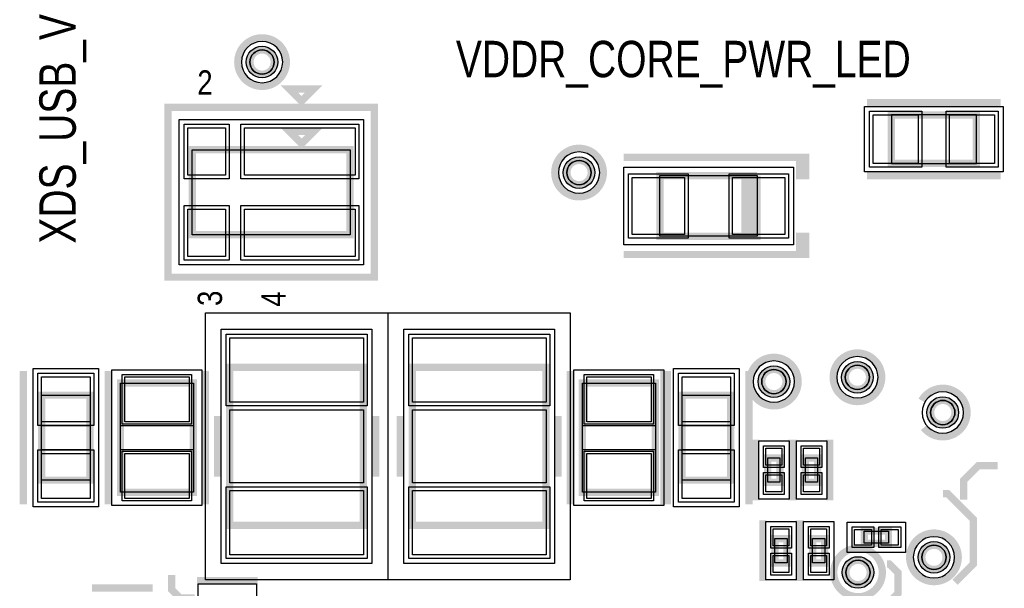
# Model space of a CAD drawing. Extents: x -10 to 137, y -26 to 192.
# Tile 26 of 78: x 22 to 43, y 60 to 72. Entities that reach past the tile are written whole.
import ezdxf

# ---------------------------------------------------------------- set-up
doc = ezdxf.new("R2010")
doc.units = 0
for name, color, linetype in [('BG_SILKSCREEN_TOP', 7, 'CONTINUOUS'), ('PG_ASSEMBLY_TOP', 120, 'CONTINUOUS'), ('PG_DFA_BOUND_TOP', 95, 'CONTINUOUS'), ('PG_PLACE_BOUND_TOP', 23, 'CONTINUOUS'), ('PG_SILKSCREEN_TOP', 7, 'CONTINUOUS'), ('PIN_PASTEMASK_TOP', 212, 'CONTINUOUS'), ('PIN_SOLDERMASK_TOP', 110, 'CONTINUOUS'), ('PIN_TOP', 140, 'CONTINUOUS'), ('VKO_TOP', 243, 'CONTINUOUS')]:
    doc.layers.add(name, color=color, linetype=linetype)

msp = doc.modelspace()

# ---------------------------------------------------------------- linework, layer by layer
at = {"layer": 'PG_ASSEMBLY_TOP', "const_width": 0.1524}
for points in [[(27.441492, 71.056114, 1), (26.933492, 71.056114, 1), (27.441492, 71.056114)], [(34.070892, 68.744714, 1), (33.562892, 68.744714, 1), (34.070892, 68.744714)], [(38.145212, 64.372109, 1), (37.637212, 64.372109, 1), (38.145212, 64.372109)], [(39.892478, 64.462152, 1), (39.384478, 64.462152, 1), (39.892478, 64.462152)], [(41.67759, 63.724536, 1), (41.16959, 63.724536, 1), (41.67759, 63.724536)], [(41.493186, 60.695332, 1), (40.985186, 60.695332, 1), (41.493186, 60.695332)], [(39.905686, 60.378848, 1), (39.397686, 60.378848, 1), (39.905686, 60.378848)]]:
    msp.add_lwpolyline(points, format="xyb", dxfattribs=at)
for points in [[(42.126002, 69.9516), (40.348002, 69.9516), (40.348002, 68.9356), (42.126002, 68.9356), (42.126002, 69.9516)], [(28.013406, 69.350382), (28.267406, 69.604382), (27.759406, 69.604382), (28.013406, 69.350382)], [(25.727406, 69.223382), (25.727406, 67.445382), (29.029406, 67.445382), (29.029406, 69.223382), (25.727406, 69.223382)], [(37.5412, 68.6816), (35.5092, 68.6816), (35.5092, 67.4116), (37.4142, 67.4116)], [(37.4142, 67.4116), (37.2872, 67.4116), (37.2872, 68.6816), (37.4142, 68.6816), (37.4142, 67.4116), (37.5412, 67.4116), (37.5412, 68.6816)], [(29.306774, 61.3664), (29.306774, 64.6684), (26.512774, 64.6684), (26.512774, 61.3664), (29.306774, 61.3664)], [(33.126172, 61.3664), (33.126172, 64.6684), (30.332172, 64.6684), (30.332172, 61.3664), (33.126172, 61.3664)], [(24.226774, 64.341756), (24.226774, 62.055756), (25.750774, 62.055756), (25.750774, 64.341756), (24.226774, 64.341756)], [(33.888172, 64.341756), (33.888172, 62.055756), (35.412172, 62.055756), (35.412172, 64.341756), (33.888172, 64.341756)], [(22.575774, 64.087756), (22.575774, 62.309756), (23.591774, 62.309756), (23.591774, 64.087756), (22.575774, 64.087756)], [(35.970972, 64.087756), (35.970972, 62.309756), (36.986972, 62.309756), (36.986972, 64.087756), (35.970972, 64.087756)], [(37.764212, 62.774322), (37.764212, 62.266322), (38.018212, 62.266322), (38.018212, 62.774322), (37.764212, 62.774322)], [(38.551612, 62.774322), (38.551612, 62.266322), (38.805612, 62.266322), (38.805612, 62.774322), (38.551612, 62.774322)], [(37.914072, 61.087254), (37.914072, 60.579254), (38.168072, 60.579254), (38.168072, 61.087254), (37.914072, 61.087254)], [(38.701472, 61.087254), (38.701472, 60.579254), (38.955472, 60.579254), (38.955472, 61.087254), (38.701472, 61.087254)], [(39.780464, 60.988194), (40.288464, 60.988194), (40.288464, 61.242194), (39.780464, 61.242194), (39.780464, 60.988194)]]:
    msp.add_lwpolyline(points, dxfattribs=at)
at = {"layer": 'PG_DFA_BOUND_TOP'}
for points in [[(27.619292, 71.056114, 1), (26.755692, 71.056114, 1)], [(34.248692, 68.744714, 1), (33.385092, 68.744714, 1)], [(40.070278, 64.462152, 1), (39.206678, 64.462152, 1)], [(38.323012, 64.372109, 1), (37.459412, 64.372109, 1)], [(41.85539, 63.724536, 1), (40.99179, 63.724536, 1)], [(41.670986, 60.695332, 1), (40.807386, 60.695332, 1)]]:
    msp.add_lwpolyline(points, format="xyb", close=True, dxfattribs=at)
for points in [[(42.6847, 70.1294), (42.6847, 68.7578), (39.789303, 68.7578), (39.789303, 70.1294)], [(25.456896, 66.811398), (25.456896, 69.857366), (29.311854, 69.857366), (29.311854, 66.811398)], [(38.299136, 68.8594), (38.299136, 67.2338), (34.751264, 67.2338), (34.751264, 68.8594)], [(26.334974, 60.566554), (26.334974, 65.468246), (29.484574, 65.468246), (29.484574, 60.566554)], [(30.154372, 60.566554), (30.154372, 65.468246), (33.303972, 65.468246), (33.303972, 60.566554)], [(22.397974, 61.750956), (22.397974, 64.646556), (23.769574, 64.646556), (23.769574, 61.750956)], [(24.048974, 61.776356), (24.048974, 64.621156), (25.928574, 64.621156), (25.928574, 61.776356)], [(33.710372, 61.776356), (33.710372, 64.621156), (35.589972, 64.621156), (35.589972, 61.776356)], [(35.793172, 61.750956), (35.793172, 64.646556), (37.164772, 64.646556), (37.164772, 61.750956)], [(37.573712, 61.910214), (37.573712, 63.13043), (38.208712, 63.13043), (38.208712, 61.910214)], [(38.361112, 61.910214), (38.361112, 63.13043), (38.996112, 63.13043), (38.996112, 61.910214)], [(37.723572, 60.223146), (37.723572, 61.443362), (38.358572, 61.443362), (38.358572, 60.223146)], [(38.510972, 60.223146), (38.510972, 61.443362), (39.145972, 61.443362), (39.145972, 60.223146)], [(39.424356, 60.797694), (39.424356, 61.432694), (40.644572, 61.432694), (40.644572, 60.797694)], [(25.849326, 60.141866), (27.069542, 60.141866), (27.069542, 59.506866), (25.849326, 59.506866)]]:
    msp.add_lwpolyline(points, close=True, dxfattribs=at)
at = {"layer": 'PG_PLACE_BOUND_TOP'}
for points in [[(27.441492, 71.056114, 1), (26.933492, 71.056114, 1)], [(34.070892, 68.744714, 1), (33.562892, 68.744714, 1)], [(39.892478, 64.462152, 1), (39.384478, 64.462152, 1)], [(38.145212, 64.372109, 1), (37.637212, 64.372109, 1)], [(41.67759, 63.724536, 1), (41.16959, 63.724536, 1)], [(41.493186, 60.695332, 1), (40.985186, 60.695332, 1)], [(39.905686, 60.378848, 1), (39.397686, 60.378848, 1)]]:
    msp.add_lwpolyline(points, format="xyb", close=True, dxfattribs=at)
for points in [[(42.126002, 69.9516), (40.348002, 69.9516), (40.348002, 68.9356), (42.126002, 68.9356)], [(25.727406, 67.445382), (25.727406, 69.223382), (29.029406, 69.223382), (29.029406, 67.445382)], [(37.5412, 68.6816), (37.5412, 67.4116), (35.5092, 67.4116), (35.5092, 68.6816)], [(26.004774, 60.2234), (26.004774, 65.8114), (29.814774, 65.8114), (29.814774, 60.2234)], [(29.824172, 60.2234), (29.824172, 65.8114), (33.634172, 65.8114), (33.634172, 60.2234)], [(24.226774, 62.055756), (24.226774, 64.341756), (25.750774, 64.341756), (25.750774, 62.055756)], [(33.888172, 62.055756), (33.888172, 64.341756), (35.412172, 64.341756), (35.412172, 62.055756)], [(22.575774, 62.309756), (22.575774, 64.087756), (23.591774, 64.087756), (23.591774, 62.309756)], [(35.970972, 62.309756), (35.970972, 64.087756), (36.986972, 64.087756), (36.986972, 62.309756)], [(37.764212, 62.266322), (37.764212, 62.774322), (38.018212, 62.774322), (38.018212, 62.266322)], [(38.551612, 62.266322), (38.551612, 62.774322), (38.805612, 62.774322), (38.805612, 62.266322)], [(39.780464, 60.988194), (39.780464, 61.242194), (40.288464, 61.242194), (40.288464, 60.988194)], [(37.914072, 60.579254), (37.914072, 61.087254), (38.168072, 61.087254), (38.168072, 60.579254)], [(38.701472, 60.579254), (38.701472, 61.087254), (38.955472, 61.087254), (38.955472, 60.579254)]]:
    msp.add_lwpolyline(points, close=True, dxfattribs=at)
at = {"layer": 'PG_SILKSCREEN_TOP', "const_width": 0.1524}
for points in [[(27.695492, 71.056114, 1), (26.679492, 71.056114, 1), (27.695492, 71.056114)], [(34.324892, 68.744714, 1), (33.308892, 68.744714, 1), (34.324892, 68.744714)], [(38.399212, 64.372109, 1), (37.383212, 64.372109, 1), (38.399212, 64.372109)], [(40.146478, 64.462152, 1), (39.130478, 64.462152, 1), (40.146478, 64.462152)], [(41.93159, 63.724536, 0.76977), (40.982097, 63.975828)], [(41.026387, 63.407844, 0.709577), (41.93159, 63.724536)], [(41.747186, 60.695332, 1), (40.731186, 60.695332, 1), (41.747186, 60.695332)], [(40.159686, 60.378848, 1), (39.143686, 60.378848, 1), (40.159686, 60.378848)]]:
    msp.add_lwpolyline(points, format="xyb", dxfattribs=at)
for points in [[(28.013406, 70.239382), (28.267406, 70.493382), (27.759406, 70.493382), (28.013406, 70.239382)], [(42.634002, 70.2056), (39.840002, 70.2056)], [(29.537406, 70.112382), (25.219406, 70.112382), (25.219406, 66.556382), (29.537406, 66.556382), (29.537406, 70.112382)], [(38.5572, 68.6816), (38.5572, 69.0626), (38.4302, 69.0626), (38.4302, 68.6816), (38.5572, 68.6816), (38.5572, 69.0626), (34.7472, 69.0626)], [(42.634002, 68.6816), (39.840002, 68.6816)], [(38.5572, 67.4116), (38.5572, 67.0306), (38.4302, 67.0306), (38.4302, 67.4116), (38.5572, 67.4116), (38.5572, 67.0306), (34.7472, 67.0306)], [(22.194774, 64.595756), (22.194774, 61.801756)], [(23.972774, 64.595756), (23.972774, 61.801756)], [(23.972774, 64.595756), (23.972774, 61.801756)], [(26.004774, 64.595756), (26.004774, 61.801756)], [(33.634172, 64.595756), (33.634172, 61.801756)], [(35.589972, 64.595756), (35.589972, 61.801756)], [(35.666172, 64.595756), (35.666172, 61.801756)], [(37.367972, 64.595756), (37.367972, 61.801756)], [(26.258774, 62.3824), (26.258774, 63.6524)], [(29.560774, 62.3824), (29.560774, 63.6524)], [(30.078172, 62.3824), (30.078172, 63.6524)], [(33.380172, 62.3824), (33.380172, 63.6524)], [(37.510212, 63.155322), (37.510212, 61.885322)], [(38.272212, 63.155322), (38.272212, 61.885322)], [(38.297612, 63.155322), (38.297612, 61.885322)], [(39.059612, 63.155322), (39.059612, 61.885322)], [(41.8592, 61.8998), (41.8592, 62.3062), (42.164, 62.611), (42.5704, 62.611)], [(41.4274, 62.0268), (41.529, 62.0268), (42.0624, 61.4934), (42.0624, 60.5536), (41.6814, 60.1726)], [(37.660072, 61.468254), (37.660072, 60.198254)], [(38.422072, 61.468254), (38.422072, 60.198254)], [(38.447472, 61.468254), (38.447472, 60.198254)], [(40.259, 60.5536), (40.3098, 60.5536), (40.4876, 60.3758), (40.4876, 59.944), (39.841932, 59.298332), (39.841932, 58.694574)], [(25.781, 59.8424), (25.4762, 59.8424), (25.2984, 60.0202), (25.2984, 60.325)], [(23.628096, 60.054744), (24.898096, 60.054744)], [(25.824434, 60.205366), (27.094434, 60.205366)]]:
    msp.add_lwpolyline(points, dxfattribs=at)
at = {"layer": 'PIN_PASTEMASK_TOP'}
for points in [[(40.906903, 69.9516), (40.906903, 68.9356), (39.967103, 68.9356), (39.967103, 69.9516)], [(42.5069, 69.9516), (42.5069, 68.9356), (41.5671, 68.9356), (41.5671, 69.9516)], [(25.634696, 69.679566), (26.422096, 69.679566), (26.422096, 68.688966), (25.634696, 68.688966)], [(26.822654, 69.679566), (29.134054, 69.679566), (29.134054, 68.688966), (26.822654, 68.688966)], [(34.929064, 68.6435), (36.021264, 68.6435), (36.021264, 67.4497), (34.929064, 67.4497)], [(37.029136, 68.6435), (38.121336, 68.6435), (38.121336, 67.4497), (37.029136, 67.4497)], [(25.634696, 67.979798), (26.422096, 67.979798), (26.422096, 66.989198), (25.634696, 66.989198)], [(26.822654, 67.979798), (29.134054, 67.979798), (29.134054, 66.989198), (26.822654, 66.989198)], [(29.306774, 63.944246), (26.512774, 63.944246), (26.512774, 65.290446), (29.306774, 65.290446)], [(33.126172, 63.944246), (30.332172, 63.944246), (30.332172, 65.290446), (33.126172, 65.290446)], [(22.575774, 64.468756), (23.591774, 64.468756), (23.591774, 63.528956), (22.575774, 63.528956)], [(24.315674, 64.468756), (25.661874, 64.468756), (25.661874, 63.528956), (24.315674, 63.528956)], [(33.977072, 64.468756), (35.323272, 64.468756), (35.323272, 63.528956), (33.977072, 63.528956)], [(35.970972, 64.468756), (36.986972, 64.468756), (36.986972, 63.528956), (35.970972, 63.528956)], [(22.575774, 62.868556), (23.591774, 62.868556), (23.591774, 61.928756), (22.575774, 61.928756)], [(24.315674, 62.868556), (25.661874, 62.868556), (25.661874, 61.928756), (24.315674, 61.928756)], [(33.977072, 62.868556), (35.323272, 62.868556), (35.323272, 61.928756), (33.977072, 61.928756)], [(35.970972, 62.868556), (36.986972, 62.868556), (36.986972, 61.928756), (35.970972, 61.928756)], [(37.726112, 62.97803), (38.056312, 62.97803), (38.056312, 62.62243), (37.726112, 62.62243)], [(38.513512, 62.97803), (38.843712, 62.97803), (38.843712, 62.62243), (38.513512, 62.62243)], [(37.726112, 62.418214), (38.056312, 62.418214), (38.056312, 62.062614), (37.726112, 62.062614)], [(38.513512, 62.418214), (38.843712, 62.418214), (38.843712, 62.062614), (38.513512, 62.062614)], [(29.306774, 60.744354), (26.512774, 60.744354), (26.512774, 62.090554), (29.306774, 62.090554)], [(33.126172, 60.744354), (30.332172, 60.744354), (30.332172, 62.090554), (33.126172, 62.090554)], [(37.875972, 61.290962), (38.206172, 61.290962), (38.206172, 60.935362), (37.875972, 60.935362)], [(38.663372, 61.290962), (38.993572, 61.290962), (38.993572, 60.935362), (38.663372, 60.935362)], [(39.576756, 60.950094), (39.576756, 61.280294), (39.932356, 61.280294), (39.932356, 60.950094)], [(40.136572, 60.950094), (40.136572, 61.280294), (40.492172, 61.280294), (40.492172, 60.950094)], [(37.875972, 60.731146), (38.206172, 60.731146), (38.206172, 60.375546), (37.875972, 60.375546)], [(38.663372, 60.731146), (38.993572, 60.731146), (38.993572, 60.375546), (38.663372, 60.375546)]]:
    msp.add_lwpolyline(points, close=True, dxfattribs=at)
at = {"layer": 'PIN_SOLDERMASK_TOP'}
for points in [[(40.983103, 70.0278), (40.983103, 68.8594), (39.890903, 68.8594), (39.890903, 70.0278)], [(42.5831, 70.0278), (42.5831, 68.8594), (41.4909, 68.8594), (41.4909, 70.0278)], [(25.558496, 69.755766), (26.498296, 69.755766), (26.498296, 68.612766), (25.558496, 68.612766)], [(26.746454, 69.755766), (29.210254, 69.755766), (29.210254, 68.612766), (26.746454, 68.612766)], [(34.852864, 68.7197), (36.097464, 68.7197), (36.097464, 67.3735), (34.852864, 67.3735)], [(36.952936, 68.7197), (38.197536, 68.7197), (38.197536, 67.3735), (36.952936, 67.3735)], [(25.558496, 68.055998), (26.498296, 68.055998), (26.498296, 66.912998), (25.558496, 66.912998)], [(26.746454, 68.055998), (29.210254, 68.055998), (29.210254, 66.912998), (26.746454, 66.912998)], [(29.382974, 63.868046), (26.436574, 63.868046), (26.436574, 65.366646), (29.382974, 65.366646)], [(33.202372, 63.868046), (30.255972, 63.868046), (30.255972, 65.366646), (33.202372, 65.366646)], [(22.499574, 64.544956), (23.667974, 64.544956), (23.667974, 63.452756), (22.499574, 63.452756)], [(24.264874, 64.519556), (25.712674, 64.519556), (25.712674, 63.478156), (24.264874, 63.478156)], [(33.926272, 64.519556), (35.374072, 64.519556), (35.374072, 63.478156), (33.926272, 63.478156)], [(35.894772, 64.544956), (37.063172, 64.544956), (37.063172, 63.452756), (35.894772, 63.452756)], [(37.675312, 63.02883), (38.107112, 63.02883), (38.107112, 62.57163), (37.675312, 62.57163)], [(38.462712, 63.02883), (38.894512, 63.02883), (38.894512, 62.57163), (38.462712, 62.57163)], [(22.499574, 62.944756), (23.667974, 62.944756), (23.667974, 61.852556), (22.499574, 61.852556)], [(24.264874, 62.919356), (25.712674, 62.919356), (25.712674, 61.877956), (24.264874, 61.877956)], [(33.926272, 62.919356), (35.374072, 62.919356), (35.374072, 61.877956), (33.926272, 61.877956)], [(35.894772, 62.944756), (37.063172, 62.944756), (37.063172, 61.852556), (35.894772, 61.852556)], [(37.675312, 62.469014), (38.107112, 62.469014), (38.107112, 62.011814), (37.675312, 62.011814)], [(38.462712, 62.469014), (38.894512, 62.469014), (38.894512, 62.011814), (38.462712, 62.011814)], [(29.382974, 60.668154), (26.436574, 60.668154), (26.436574, 62.166754), (29.382974, 62.166754)], [(33.202372, 60.668154), (30.255972, 60.668154), (30.255972, 62.166754), (33.202372, 62.166754)], [(37.825172, 61.341762), (38.256972, 61.341762), (38.256972, 60.884562), (37.825172, 60.884562)], [(38.612572, 61.341762), (39.044372, 61.341762), (39.044372, 60.884562), (38.612572, 60.884562)], [(39.525956, 60.899294), (39.525956, 61.331094), (39.983156, 61.331094), (39.983156, 60.899294)], [(40.085772, 60.899294), (40.085772, 61.331094), (40.542972, 61.331094), (40.542972, 60.899294)], [(37.825172, 60.781946), (38.256972, 60.781946), (38.256972, 60.324746), (37.825172, 60.324746)], [(38.612572, 60.781946), (39.044372, 60.781946), (39.044372, 60.324746), (38.612572, 60.324746)]]:
    msp.add_lwpolyline(points, close=True, dxfattribs=at)
for centre in [(27.187492, 71.056114), (33.816892, 68.744714), (37.891212, 64.372109), (39.638478, 64.462152), (41.42359, 63.724536), (41.239186, 60.695332), (39.651686, 60.378848)]:
    msp.add_circle(centre, 0.3302, dxfattribs=at)
at = {"layer": 'PIN_TOP'}
for points in [[(40.906903, 69.9516), (40.906903, 68.9356), (39.967103, 68.9356), (39.967103, 69.9516)], [(42.5069, 69.9516), (42.5069, 68.9356), (41.5671, 68.9356), (41.5671, 69.9516)], [(25.634696, 69.679566), (26.422096, 69.679566), (26.422096, 68.688966), (25.634696, 68.688966)], [(26.822654, 69.679566), (29.134054, 69.679566), (29.134054, 68.688966), (26.822654, 68.688966)], [(34.929064, 68.6435), (36.021264, 68.6435), (36.021264, 67.4497), (34.929064, 67.4497)], [(37.029136, 68.6435), (38.121336, 68.6435), (38.121336, 67.4497), (37.029136, 67.4497)], [(25.634696, 67.979798), (26.422096, 67.979798), (26.422096, 66.989198), (25.634696, 66.989198)], [(26.822654, 67.979798), (29.134054, 67.979798), (29.134054, 66.989198), (26.822654, 66.989198)], [(29.306774, 63.944246), (26.512774, 63.944246), (26.512774, 65.290446), (29.306774, 65.290446)], [(33.126172, 63.944246), (30.332172, 63.944246), (30.332172, 65.290446), (33.126172, 65.290446)], [(22.575774, 64.468756), (23.591774, 64.468756), (23.591774, 63.528956), (22.575774, 63.528956)], [(24.315674, 64.468756), (25.661874, 64.468756), (25.661874, 63.528956), (24.315674, 63.528956)], [(33.977072, 64.468756), (35.323272, 64.468756), (35.323272, 63.528956), (33.977072, 63.528956)], [(35.970972, 64.468756), (36.986972, 64.468756), (36.986972, 63.528956), (35.970972, 63.528956)], [(22.575774, 62.868556), (23.591774, 62.868556), (23.591774, 61.928756), (22.575774, 61.928756)], [(24.315674, 62.868556), (25.661874, 62.868556), (25.661874, 61.928756), (24.315674, 61.928756)], [(33.977072, 62.868556), (35.323272, 62.868556), (35.323272, 61.928756), (33.977072, 61.928756)], [(35.970972, 62.868556), (36.986972, 62.868556), (36.986972, 61.928756), (35.970972, 61.928756)], [(37.726112, 62.97803), (38.056312, 62.97803), (38.056312, 62.62243), (37.726112, 62.62243)], [(38.513512, 62.97803), (38.843712, 62.97803), (38.843712, 62.62243), (38.513512, 62.62243)], [(37.726112, 62.418214), (38.056312, 62.418214), (38.056312, 62.062614), (37.726112, 62.062614)], [(38.513512, 62.418214), (38.843712, 62.418214), (38.843712, 62.062614), (38.513512, 62.062614)], [(29.306774, 60.744354), (26.512774, 60.744354), (26.512774, 62.090554), (29.306774, 62.090554)], [(33.126172, 60.744354), (30.332172, 60.744354), (30.332172, 62.090554), (33.126172, 62.090554)], [(37.875972, 61.290962), (38.206172, 61.290962), (38.206172, 60.935362), (37.875972, 60.935362)], [(38.663372, 61.290962), (38.993572, 61.290962), (38.993572, 60.935362), (38.663372, 60.935362)], [(39.576756, 60.950094), (39.576756, 61.280294), (39.932356, 61.280294), (39.932356, 60.950094)], [(40.136572, 60.950094), (40.136572, 61.280294), (40.492172, 61.280294), (40.492172, 60.950094)], [(37.875972, 60.731146), (38.206172, 60.731146), (38.206172, 60.375546), (37.875972, 60.375546)], [(38.663372, 60.731146), (38.993572, 60.731146), (38.993572, 60.375546), (38.663372, 60.375546)]]:
    msp.add_lwpolyline(points, close=True, dxfattribs=at)
for centre in [(27.187492, 71.056114), (33.816892, 68.744714), (39.638478, 64.462152), (37.891212, 64.372109), (41.42359, 63.724536), (41.239186, 60.695332), (39.651686, 60.378848)]:
    msp.add_circle(centre, 0.254, dxfattribs=at)
at = {"layer": 'VKO_TOP'}
for points in [[(41.491002, 68.9356), (41.491002, 69.9516), (40.983002, 69.9516), (40.983002, 68.9356)], [(26.512774, 62.2554), (26.512774, 63.7794), (29.306774, 63.7794), (29.306774, 62.2554)], [(30.332172, 62.2554), (30.332172, 63.7794), (33.126172, 63.7794), (33.126172, 62.2554)], [(22.575774, 62.944756), (22.575774, 63.452756), (23.591774, 63.452756), (23.591774, 62.944756)], [(24.226774, 62.944756), (24.226774, 63.452756), (25.750774, 63.452756), (25.750774, 62.944756)], [(33.888172, 62.944756), (33.888172, 63.452756), (35.412172, 63.452756), (35.412172, 62.944756)], [(35.970972, 62.944756), (35.970972, 63.452756), (36.986972, 63.452756), (36.986972, 62.944756)]]:
    msp.add_lwpolyline(points, close=True, dxfattribs=at)

# ---------------------------------------------------------------- texts
at = {"layer": 'BG_SILKSCREEN_TOP', "width": 0.8}
msp.add_text('XDS_USB_VBUS', height=0.762, rotation=90, dxfattribs=at).set_placement((23.2918, 67.258565))
msp.add_text('VDDR_CORE_PWR_LED', height=0.762, dxfattribs=at).set_placement((31.241365, 70.739))
at = {"layer": 'PG_SILKSCREEN_TOP', "width": 0.85}
msp.add_text('2', height=0.508, dxfattribs=at).set_placement((25.832308, 70.375272))
for s, p in [('3', (26.349706, 65.95364)), ('4', (27.678126, 65.937892))]:
    msp.add_text(s, height=0.508, rotation=90, dxfattribs=at).set_placement(p)

doc.saveas('drawing.dxf')
